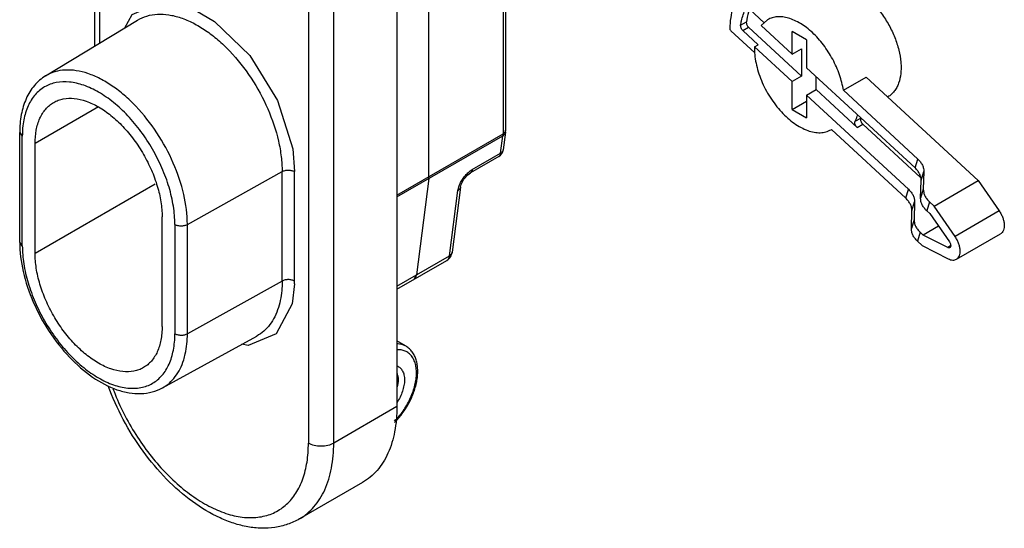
# Model space of a CAD drawing. Header units: millimetres. Extents: x 25 to 135, y 17 to 206.
# Tile 1 of 6: x 25 to 135, y 17 to 74. Entities that reach past the tile are written whole.
import ezdxf

# ---------------------------------------------------------------- set-up
doc = ezdxf.new("R2010")
doc.units = ezdxf.units.MM
doc.header["$LTSCALE"] = 14.498882
doc.layers.get('0').update_dxf_attribs({"linetype": 'CONTINUOUS'})

msp = doc.modelspace()

# ---------------------------------------------------------------- linework, layer by layer
at = {"color": 7}
for p, q in [((33.16, 191.61), (33.16, 71.06)), ((33.74, 71.41), (33.74, 190.8)), ((66.98, 181.4), (66.98, 30.76)), ((57.08, 177.32), (57.08, 26.67)), ((59.91, 26.68), (59.91, 177.32)), ((70.55, 56.48), (70.55, 104.88)), ((78.86, 105.28), (78.86, 61.27)), ((79.15, 105.58), (79.15, 61.68)), ((106.42, 75.21), (108.07, 73.68)), ((27.68, 67.74), (37.97, 73.98)), ((108.46, 74.03), (107.72, 73.37)), ((104.33, 72.79), (107.02, 70.31)), ((105.44, 73.41), (106.08, 73.78)), ((105.69, 72.81), (106.33, 73.18)), ((107.41, 71.22), (105.69, 72.81)), ((106.33, 73.18), (112.25, 67.71)), ((107.72, 73.37), (111.19, 70.16)), ((112.82, 71.78), (111.19, 72.72)), ((111.19, 70.16), (111.19, 72.72)), ((112.82, 71.78), (112.82, 68.66)), ((106.99, 70.98), (107.41, 71.22)), ((111.19, 67.1), (106.99, 70.98)), ((111.19, 70.16), (112.25, 70.78)), ((112.25, 70.78), (112.25, 67.71)), ((112.82, 68.66), (124.96, 57.45)), ((112.25, 67.71), (111.19, 67.1)), ((113.88, 66.21), (113.88, 67.68)), ((116.94, 66.14), (119.48, 67.61)), ((119.48, 67.61), (132.02, 56.03)), ((111.19, 63.98), (111.19, 67.1)), ((112.82, 65.59), (113.88, 66.21)), ((113.88, 66.21), (118.46, 61.98)), ((125.26, 58.45), (116.94, 66.14)), ((124.22, 55.06), (112.82, 65.59)), ((112.82, 65.59), (112.82, 63.04)), ((121.92, 65.4), (121.89, 65.38)), ((33.6, 64.28), (26.5, 60.17)), ((111.19, 63.98), (112.82, 64.92)), ((111.19, 63.98), (112.82, 63.04)), ((118.24, 62.67), (118.88, 63.03)), ((115.56, 61.73), (115.59, 61.75)), ((115.59, 61.75), (123.92, 54.06)), ((118.46, 61.98), (119.1, 62.34)), ((119.1, 62.34), (125.56, 56.37)), ((24.78, 61.41), (25.07, 61)), ((24.78, 49.16), (24.78, 61.41)), ((25.07, 48.75), (25.07, 61)), ((66.98, 54.41), (78.86, 61.27)), ((66.98, 54.21), (78.84, 61.06)), ((78.59, 59.09), (78.84, 61.06)), ((79.14, 61.45), (78.88, 59.48)), ((26.5, 47.93), (26.5, 60.17)), ((78.39, 58.74), (75.21, 56.9)), ((75.41, 57.26), (78.59, 59.09)), ((124.96, 57.45), (125.26, 58.45)), ((43.54, 51.14), (54.14, 57.05)), ((54.14, 44.8), (54.14, 57.05)), ((55.54, 44.79), (55.54, 57.04)), ((70.54, 56.26), (69.16, 45.5)), ((75.21, 56.9), (75.21, 56.9)), ((125.64, 56.04), (125.94, 57.04)), ((125.94, 57.04), (125.88, 55.06)), ((26.5, 47.93), (39.93, 55.68)), ((74.09, 55.31), (73.17, 48.03)), ((125.58, 54.07), (125.64, 56.04)), ((127.08, 53.18), (132.02, 56.03)), ((132.02, 56.03), (134.37, 52.64)), ((72.87, 47.64), (73.8, 54.92)), ((123.92, 54.06), (124.22, 55.06)), ((125.88, 55.06), (125.58, 54.07)), ((124.6, 52.65), (124.9, 53.65)), ((124.9, 53.65), (124.85, 51.67)), ((126.56, 53.66), (126.26, 52.66)), ((127.08, 53.18), (126.56, 53.66)), ((129.44, 49.79), (127.08, 53.18)), ((40.71, 39.72), (40.71, 51.97)), ((124.54, 50.68), (124.6, 52.65)), ((126.26, 52.66), (126.6, 52.35)), ((126.6, 52.35), (128.8, 49.18)), ((134.37, 52.64), (129.44, 49.79)), ((42.14, 51.14), (42.14, 38.9)), ((43.54, 38.89), (43.54, 51.14)), ((124.85, 51.67), (124.54, 50.68)), ((127.58, 50.94), (125.87, 49.95)), ((125.53, 50.27), (125.22, 49.27)), ((125.87, 49.95), (125.53, 50.27)), ((128.61, 48.55), (125.87, 49.95)), ((129.59, 47.24), (134.52, 50.09)), ((25.07, 48.75), (24.78, 49.16)), ((125.22, 49.27), (125.74, 48.79)), ((125.74, 48.79), (128.67, 47.3)), ((128.93, 48.74), (128.61, 48.55)), ((128.93, 48.66), (128.84, 48.54)), ((66.98, 44.24), (72.87, 47.64)), ((66.98, 43.88), (72.57, 47.12)), ((69.16, 45.5), (68.86, 44.97)), ((54.14, 44.8), (43.54, 38.89)), ((40.75, 32.86), (51.3, 38.65)), ((68, 37.51), (66.98, 38.11)), ((68, 37.51), (67.54, 37.7)), ((66.98, 30.76), (59.91, 26.68)), ((63.15, 22.29), (56.08, 18.21))]:
    msp.add_line(p, q, dxfattribs=at)
for points in [[(36.53, 73.11), (37.35, 74.62), (40.5, 75.95), (44.49, 75.07), (46.58, 73.83), (50.53, 70.02), (53.62, 65.01), (55.32, 59.59), (55.54, 57.04)], [(74.09, 55.31), (74.17, 55.61), (74.48, 56.18), (74.92, 56.69), (75.21, 56.9)], [(55.54, 44.48), (55.26, 42.24), (53.47, 38.91)], [(53.47, 38.91), (50.33, 37.58), (49.62, 37.73)]]:
    msp.add_lwpolyline(points, dxfattribs=at)
for centre, radius, start, end in [((115.65, 64.78), 3.67, 331.6686, 332.0294), ((77.3, 61.68), 1.85, 352.796, 0.0566), ((77.89, 59.61), 1, 299.9998, 352.732), ((78.22, 59.03), 0.336, 299.9885, 308.823), ((78.46, 59.53), 0.425, 344.4492, 352.7554), ((42.3, 44.79), 13.24, 358.6687, 0.0045)]:
    msp.add_arc(centre, radius, start, end, dxfattribs=at)
for points, knots in [([(105.51, 77.2), (105.3, 76.95), (104.93, 76.36), (104.54, 75.36), (104.29, 74.23), (104.24, 73.43), (104.23, 73.01)], [0, 0, 0, 0, 0.222555, 0.461695, 0.720477, 1, 1, 1, 1]), ([(119.18, 76.8), (119.56, 76.52), (120.28, 75.86), (121.23, 74.72), (122.05, 73.44), (122.71, 72.06), (123.16, 70.67), (123.36, 69.51), (123.4, 68.63), (123.36, 67.84), (123.24, 67.27), (123.12, 66.92)], [0, 0, 0, 0, 0.125949, 0.259484, 0.396708, 0.533342, 0.665171, 0.788459, 0.846038, 0.900554, 1, 1, 1, 1]), ([(105.44, 73.41), (105.47, 73.58), (105.58, 74.2), (105.79, 74.82), (106, 75.23)], [0, 0, 0, 0, 0.265384, 1, 1, 1, 1]), ([(106.45, 75.19), (106.41, 75.08), (106.24, 74.62), (106.13, 74.14), (106.08, 73.78)], [0, 0, 0, 0, 0.239262, 1, 1, 1, 1]), ([(37.97, 73.98), (38.3, 74.18), (39.02, 74.49), (40.21, 74.69), (41.5, 74.61), (42.84, 74.27), (44.23, 73.67), (45.62, 72.84), (46.99, 71.78), (48.78, 70.07), (50.77, 67.54), (52.61, 64.14), (53.64, 61.12), (54.06, 58.75), (54.14, 57.6), (54.14, 57.05)], [0, 0, 0, 0, 0.042836, 0.087321, 0.13494, 0.186671, 0.242959, 0.303801, 0.368844, 0.437456, 0.581817, 0.729138, 0.870939, 0.937481, 1, 1, 1, 1]), ([(116.94, 66.14), (116.89, 66.43), (116.77, 67.01), (116.51, 67.88), (116.17, 68.75), (115.75, 69.61), (115.26, 70.43), (114.72, 71.21), (114.13, 71.93), (113.49, 72.58), (112.84, 73.14), (112.16, 73.6), (111.48, 73.96), (110.81, 74.22), (110.16, 74.35), (109.55, 74.37), (108.97, 74.27), (108.62, 74.12), (108.46, 74.03)], [0, 0, 0, 0, 0.067326, 0.137489, 0.209713, 0.283174, 0.356983, 0.430243, 0.502076, 0.57166, 0.638261, 0.701279, 0.760288, 0.815096, 0.865804, 0.912878, 0.957192, 1, 1, 1, 1]), ([(104.23, 73.01), (104.23, 72.99), (104.24, 72.95), (104.26, 72.88), (104.3, 72.82), (104.33, 72.79)], [0, 0, 0, 0, 0.23008, 0.484934, 1, 1, 1, 1]), ([(105.69, 72.81), (105.65, 72.85), (105.57, 72.94), (105.49, 73.1), (105.44, 73.26), (105.44, 73.36), (105.44, 73.41)], [0, 0, 0, 0, 0.258654, 0.525751, 0.779018, 1, 1, 1, 1]), ([(106.08, 73.78), (106.07, 73.73), (106.08, 73.62), (106.13, 73.46), (106.21, 73.31), (106.29, 73.22), (106.33, 73.18)], [0, 0, 0, 0, 0.220982, 0.474249, 0.741346, 1, 1, 1, 1]), ([(106.99, 70.98), (106.98, 70.69), (107, 70.08), (107.15, 69.15), (107.4, 68.19), (107.75, 67.22), (108.19, 66.28), (108.72, 65.36), (109.32, 64.5), (109.98, 63.72), (110.69, 63.02), (111.42, 62.44), (112.17, 61.97), (112.92, 61.63), (113.64, 61.43), (114.34, 61.37), (114.99, 61.46), (115.38, 61.63), (115.56, 61.73)], [0, 0, 0, 0, 0.06144, 0.127029, 0.196086, 0.267747, 0.341016, 0.414823, 0.488071, 0.559691, 0.628689, 0.694202, 0.755557, 0.812349, 0.864524, 0.912478, 0.957148, 1, 1, 1, 1]), ([(43.54, 51.14), (43.54, 52.26), (43.22, 54.62), (42.04, 58.09), (40.23, 61.42), (38.28, 63.91), (36.52, 65.58), (35.18, 66.62), (33.82, 67.44), (32.46, 68.03), (31.14, 68.36), (29.88, 68.44), (28.71, 68.25), (28, 67.93), (27.68, 67.74)], [0, 0, 0, 0, 0.128885, 0.270715, 0.418065, 0.562456, 0.631082, 0.696137, 0.756992, 0.813292, 0.865033, 0.912661, 0.957155, 1, 1, 1, 1]), ([(27.68, 67.74), (27.45, 67.6), (26.99, 67.27), (26.19, 66.46), (25.41, 65.18), (24.88, 63.37), (24.78, 62.08), (24.78, 61.41)], [0, 0, 0, 0, 0.114357, 0.229662, 0.467813, 0.722935, 1, 1, 1, 1]), ([(42.14, 51.14), (42.14, 51.82), (42.01, 53.22), (41.52, 55.34), (40.73, 57.49), (39.67, 59.58), (38.39, 61.54), (36.93, 63.29), (35.34, 64.78), (33.68, 65.94), (32.02, 66.73), (30.4, 67.12), (28.88, 67.08), (27.53, 66.59), (26.43, 65.67), (25.63, 64.37), (25.16, 62.77), (25.07, 61.61), (25.07, 61)], [0, 0, 0, 0, 0.066585, 0.138435, 0.214059, 0.291651, 0.369243, 0.444868, 0.516714, 0.5833, 0.643679, 0.697693, 0.746275, 0.791647, 0.83702, 0.885602, 0.939622, 1, 1, 1, 1]), ([(123.12, 66.92), (123.06, 66.76), (122.92, 66.44), (122.64, 66.02), (122.31, 65.67), (122.06, 65.48), (121.92, 65.4)], [0, 0, 0, 0, 0.268357, 0.521649, 0.763766, 1, 1, 1, 1]), ([(28.58, 64.77), (28.74, 64.87), (29.09, 65.03), (29.86, 65.25), (30.94, 65.27), (32.28, 64.95), (33.16, 64.53), (33.6, 64.28)], [0, 0, 0, 0, 0.108161, 0.218369, 0.451348, 0.710445, 1, 1, 1, 1]), ([(26.5, 60.17), (26.5, 60.68), (26.57, 61.65), (26.96, 62.98), (27.53, 63.9), (28.1, 64.46), (28.41, 64.68), (28.58, 64.77)], [0, 0, 0, 0, 0.289556, 0.548653, 0.781632, 0.891839, 1, 1, 1, 1]), ([(33.6, 64.28), (34.09, 64), (35.05, 63.32), (36.37, 62.09), (37.59, 60.62), (38.66, 58.99), (39.54, 57.25), (40.2, 55.46), (40.61, 53.7), (40.71, 52.53), (40.71, 51.97)], [0, 0, 0, 0, 0.114147, 0.237335, 0.366976, 0.499999, 0.633022, 0.762663, 0.885853, 1, 1, 1, 1]), ([(118.24, 62.67), (118.27, 62.72), (118.39, 62.95), (118.48, 63.19), (118.54, 63.38)], [0, 0, 0, 0, 0.242746, 1, 1, 1, 1]), ([(118.88, 63.03), (118.85, 62.99), (118.84, 62.9), (118.85, 62.79), (118.88, 62.66), (118.96, 62.5), (119.05, 62.39), (119.1, 62.34)], [0, 0, 0, 0, 0.201214, 0.321052, 0.451223, 0.728073, 1, 1, 1, 1]), ([(118.46, 61.98), (118.41, 62.02), (118.32, 62.13), (118.25, 62.29), (118.21, 62.42), (118.2, 62.54), (118.22, 62.62), (118.24, 62.67)], [0, 0, 0, 0, 0.271927, 0.548777, 0.678948, 0.798786, 1, 1, 1, 1]), ([(78.84, 61.06), (78.88, 61.08), (78.96, 61.13), (79.05, 61.23), (79.11, 61.33), (79.13, 61.41), (79.14, 61.45)], [0, 0, 0, 0, 0.275664, 0.531423, 0.770368, 1, 1, 1, 1]), ([(78.86, 61.27), (78.86, 61.25), (78.86, 61.18), (78.85, 61.11), (78.84, 61.06)], [0, 0, 0, 0, 0.256826, 1, 1, 1, 1]), ([(79.1, 61.5), (79.09, 61.48), (79.02, 61.39), (78.93, 61.32), (78.86, 61.27)], [0, 0, 0, 0, 0.226583, 1, 1, 1, 1]), ([(79.15, 61.68), (79.15, 61.65), (79.14, 61.59), (79.12, 61.53), (79.1, 61.5)], [0, 0, 0, 0, 0.48864, 1, 1, 1, 1]), ([(78.59, 59.09), (78.58, 59.03), (78.55, 58.91), (78.48, 58.81), (78.44, 58.77)], [0, 0, 0, 0, 0.536225, 1, 1, 1, 1]), ([(78.87, 59.42), (78.85, 59.35), (78.78, 59.22), (78.66, 59.13), (78.59, 59.09)], [0, 0, 0, 0, 0.469868, 1, 1, 1, 1]), ([(125.26, 58.45), (125.37, 58.35), (125.56, 58.14), (125.78, 57.78), (125.92, 57.42), (125.94, 57.16), (125.94, 57.04)], [0, 0, 0, 0, 0.273831, 0.531129, 0.772166, 1, 1, 1, 1]), ([(125.64, 56.04), (125.64, 56.17), (125.61, 56.42), (125.48, 56.79), (125.26, 57.14), (125.06, 57.35), (124.96, 57.45)], [0, 0, 0, 0, 0.227834, 0.468871, 0.726169, 1, 1, 1, 1]), ([(54.14, 57.05), (54.24, 57.1), (54.47, 57.19), (54.84, 57.22), (55.21, 57.18), (55.44, 57.1), (55.54, 57.04)], [0, 0, 0, 0, 0.238293, 0.501091, 0.763296, 1, 1, 1, 1]), ([(70.54, 56.26), (70.54, 56.28), (70.55, 56.35), (70.55, 56.42), (70.55, 56.48)], [0, 0, 0, 0, 0.243256, 1, 1, 1, 1]), ([(73.9, 55.34), (73.96, 55.5), (74.1, 55.83), (74.38, 56.29), (74.72, 56.7), (74.98, 56.95), (75.12, 57.06)], [0, 0, 0, 0, 0.240125, 0.496344, 0.754524, 1, 1, 1, 1]), ([(75.12, 57.06), (75.14, 57.07), (75.24, 57.15), (75.34, 57.21), (75.41, 57.26)], [0, 0, 0, 0, 0.259541, 1, 1, 1, 1]), ([(75.41, 57.26), (75.41, 57.22), (75.39, 57.14), (75.35, 57.04), (75.29, 56.96), (75.24, 56.92), (75.21, 56.9)], [0, 0, 0, 0, 0.281462, 0.538313, 0.774687, 1, 1, 1, 1]), ([(73.8, 54.92), (73.81, 54.95), (73.83, 55.1), (73.87, 55.24), (73.9, 55.34)], [0, 0, 0, 0, 0.23601, 1, 1, 1, 1]), ([(73.8, 54.92), (73.84, 54.94), (73.91, 54.99), (74, 55.08), (74.07, 55.19), (74.09, 55.27), (74.09, 55.31)], [0, 0, 0, 0, 0.258795, 0.511978, 0.758157, 1, 1, 1, 1]), ([(124.6, 52.65), (124.6, 52.78), (124.58, 53.03), (124.44, 53.4), (124.22, 53.75), (124.03, 53.96), (123.92, 54.06)], [0, 0, 0, 0, 0.227834, 0.468871, 0.726169, 1, 1, 1, 1]), ([(124.22, 55.06), (124.33, 54.96), (124.53, 54.75), (124.75, 54.39), (124.88, 54.03), (124.91, 53.77), (124.9, 53.65)], [0, 0, 0, 0, 0.273831, 0.531129, 0.772166, 1, 1, 1, 1]), ([(126.26, 52.66), (126.15, 52.76), (125.96, 52.97), (125.74, 53.32), (125.6, 53.69), (125.58, 53.94), (125.58, 54.07)], [0, 0, 0, 0, 0.273831, 0.531129, 0.772166, 1, 1, 1, 1]), ([(125.88, 55.06), (125.88, 54.94), (125.91, 54.69), (126.04, 54.32), (126.26, 53.97), (126.46, 53.76), (126.56, 53.66)], [0, 0, 0, 0, 0.227834, 0.468871, 0.726169, 1, 1, 1, 1]), ([(134.37, 52.64), (134.45, 52.53), (134.6, 52.28), (134.77, 51.9), (134.89, 51.51), (134.94, 51.14), (134.94, 50.79), (134.87, 50.49), (134.75, 50.28), (134.63, 50.16), (134.56, 50.11), (134.52, 50.09)], [0, 0, 0, 0, 0.152419, 0.303331, 0.448231, 0.583232, 0.705547, 0.814152, 0.91059, 0.955789, 1, 1, 1, 1]), ([(42.14, 51.14), (42.23, 51.09), (42.46, 51), (42.83, 50.96), (43.2, 51), (43.44, 51.08), (43.54, 51.14)], [0, 0, 0, 0, 0.236704, 0.498909, 0.761707, 1, 1, 1, 1]), ([(125.22, 49.27), (125.11, 49.37), (124.92, 49.58), (124.7, 49.93), (124.57, 50.3), (124.54, 50.55), (124.54, 50.68)], [0, 0, 0, 0, 0.273831, 0.531129, 0.772166, 1, 1, 1, 1]), ([(124.85, 51.67), (124.84, 51.55), (124.87, 51.3), (125, 50.93), (125.23, 50.58), (125.42, 50.37), (125.53, 50.27)], [0, 0, 0, 0, 0.227834, 0.468871, 0.726169, 1, 1, 1, 1]), ([(129.59, 47.24), (129.63, 47.26), (129.69, 47.31), (129.82, 47.44), (129.93, 47.64), (130, 47.94), (130.01, 48.29), (129.95, 48.66), (129.84, 49.05), (129.66, 49.43), (129.52, 49.68), (129.44, 49.79)], [0, 0, 0, 0, 0.044211, 0.08941, 0.185848, 0.294453, 0.416768, 0.55177, 0.696669, 0.847581, 1, 1, 1, 1]), ([(24.78, 49.16), (24.78, 48.05), (25.08, 45.75), (26.22, 42.37), (27.98, 39.13), (30.21, 36.28), (32.77, 34.03), (35.11, 32.77), (36.99, 32.27), (38.32, 32.17), (39.6, 32.35), (40.39, 32.66), (40.75, 32.86)], [0, 0, 0, 0, 0.127294, 0.265693, 0.409004, 0.549764, 0.681148, 0.798859, 0.852608, 0.903494, 0.952258, 1, 1, 1, 1]), ([(25.07, 48.75), (25.07, 48.08), (25.19, 46.67), (25.69, 44.55), (26.47, 42.41), (27.53, 40.32), (28.81, 38.36), (30.28, 36.6), (31.86, 35.12), (33.52, 33.96), (35.18, 33.16), (36.8, 32.77), (38.32, 32.81), (39.68, 33.3), (40.78, 34.23), (41.57, 35.53), (42.04, 37.12), (42.14, 38.29), (42.14, 38.9)], [0, 0, 0, 0, 0.066585, 0.138435, 0.214059, 0.291651, 0.369243, 0.444868, 0.516714, 0.5833, 0.643679, 0.697693, 0.746275, 0.791647, 0.83702, 0.885602, 0.939622, 1, 1, 1, 1]), ([(128.84, 48.54), (128.82, 48.53), (128.79, 48.52), (128.73, 48.51), (128.67, 48.53), (128.63, 48.54), (128.61, 48.55)], [0, 0, 0, 0, 0.220913, 0.455478, 0.713875, 1, 1, 1, 1]), ([(128.8, 49.18), (128.83, 49.14), (128.88, 49.05), (128.93, 48.91), (128.95, 48.78), (128.94, 48.7), (128.93, 48.66)], [0, 0, 0, 0, 0.277245, 0.545544, 0.789706, 1, 1, 1, 1]), ([(33.6, 35.62), (33.12, 35.9), (32.15, 36.57), (30.83, 37.81), (29.61, 39.27), (28.55, 40.9), (27.67, 42.65), (27.01, 44.43), (26.6, 46.2), (26.5, 47.36), (26.5, 47.93)], [0, 0, 0, 0, 0.114147, 0.237335, 0.366976, 0.499999, 0.633022, 0.762663, 0.885853, 1, 1, 1, 1]), ([(72.57, 47.12), (72.66, 47.16), (72.81, 47.28), (72.99, 47.5), (73.11, 47.75), (73.15, 47.94), (73.17, 48.03)], [0, 0, 0, 0, 0.250771, 0.50109, 0.750644, 1, 1, 1, 1]), ([(72.87, 47.64), (72.87, 47.58), (72.84, 47.47), (72.78, 47.32), (72.69, 47.2), (72.61, 47.14), (72.57, 47.12)], [0, 0, 0, 0, 0.281187, 0.538, 0.774606, 1, 1, 1, 1]), ([(73.17, 48.03), (73.16, 47.99), (73.14, 47.92), (73.08, 47.81), (72.99, 47.72), (72.91, 47.66), (72.87, 47.64)], [0, 0, 0, 0, 0.229593, 0.468547, 0.724355, 1, 1, 1, 1]), ([(128.67, 47.3), (128.75, 47.25), (128.91, 47.19), (129.16, 47.14), (129.39, 47.15), (129.53, 47.21), (129.59, 47.24)], [0, 0, 0, 0, 0.286332, 0.544444, 0.778991, 1, 1, 1, 1]), ([(68.86, 44.97), (68.9, 45), (68.98, 45.06), (69.07, 45.18), (69.13, 45.33), (69.16, 45.44), (69.16, 45.5)], [0, 0, 0, 0, 0.2254, 0.462032, 0.718842, 1, 1, 1, 1]), ([(54.14, 44.8), (54.14, 44.54), (54.11, 43.54), (53.94, 42.54), (53.72, 41.84)], [0, 0, 0, 0, 0.265946, 1, 1, 1, 1]), ([(55.54, 44.79), (55.44, 44.85), (55.21, 44.93), (54.84, 44.98), (54.47, 44.94), (54.24, 44.86), (54.14, 44.8)], [0, 0, 0, 0, 0.236704, 0.498909, 0.761707, 1, 1, 1, 1]), ([(53.72, 41.84), (53.61, 41.49), (53.35, 40.82), (52.8, 39.92), (52.11, 39.19), (51.58, 38.81), (51.3, 38.65)], [0, 0, 0, 0, 0.270732, 0.524459, 0.76543, 1, 1, 1, 1]), ([(40.71, 39.72), (40.71, 39.21), (40.63, 38.24), (40.24, 36.91), (39.68, 36), (39.11, 35.44), (38.79, 35.22), (38.63, 35.12)], [0, 0, 0, 0, 0.289556, 0.548653, 0.781632, 0.891839, 1, 1, 1, 1]), ([(43.54, 38.89), (43.44, 38.83), (43.2, 38.75), (42.83, 38.71), (42.46, 38.76), (42.23, 38.84), (42.14, 38.9)], [0, 0, 0, 0, 0.238293, 0.501091, 0.763296, 1, 1, 1, 1]), ([(43.13, 35.99), (43.2, 36.21), (43.45, 37.16), (43.54, 38.14), (43.54, 38.89)], [0, 0, 0, 0, 0.234805, 1, 1, 1, 1]), ([(66.7, 28.98), (66.86, 29.13), (67.16, 29.46), (67.59, 29.99), (67.99, 30.56), (68.34, 31.16), (68.64, 31.78), (68.89, 32.42), (69.09, 33.05), (69.23, 33.69), (69.31, 34.3), (69.32, 34.9), (69.27, 35.46), (69.16, 35.98), (68.97, 36.46), (68.72, 36.89), (68.4, 37.25), (68.14, 37.44), (68, 37.51)], [0, 0, 0, 0, 0.068649, 0.13905, 0.210535, 0.282437, 0.354038, 0.424645, 0.493612, 0.560373, 0.624482, 0.685648, 0.743772, 0.798976, 0.851606, 0.902211, 0.951434, 1, 1, 1, 1]), ([(67.54, 37.7), (67.45, 37.73), (67.27, 37.77), (67.08, 37.78), (66.98, 37.78)], [0, 0, 0, 0, 0.491514, 1, 1, 1, 1]), ([(66.7, 29.14), (66.88, 29.31), (67.22, 29.67), (67.68, 30.26), (68.09, 30.91), (68.45, 31.59), (68.74, 32.28), (68.97, 32.98), (69.11, 33.67), (69.18, 34.33), (69.16, 34.95), (69.07, 35.52), (68.89, 36.01), (68.68, 36.37), (68.47, 36.6), (68.3, 36.75), (68.11, 36.88), (67.91, 36.98), (67.7, 37.05), (67.39, 37.12), (67.15, 37.12), (66.99, 37.11)], [0, 0, 0, 0, 0.073882, 0.150093, 0.227529, 0.305035, 0.381452, 0.455671, 0.526687, 0.593664, 0.656007, 0.713444, 0.766129, 0.814747, 0.83795, 0.860662, 0.883118, 0.90557, 0.928268, 0.95145, 1, 1, 1, 1]), ([(38.63, 35.12), (38.46, 35.02), (38.11, 34.86), (37.34, 34.65), (36.27, 34.62), (34.92, 34.95), (34.04, 35.36), (33.6, 35.62)], [0, 0, 0, 0, 0.108161, 0.218369, 0.451348, 0.710445, 1, 1, 1, 1]), ([(40.75, 32.86), (41.03, 33.01), (41.55, 33.38), (42.22, 34.11), (42.76, 34.99), (43.02, 35.64), (43.13, 35.99)], [0, 0, 0, 0, 0.23457, 0.475541, 0.729268, 1, 1, 1, 1]), ([(66.98, 35.31), (67.05, 35.29), (67.17, 35.23), (67.34, 35.1), (67.49, 34.95), (67.61, 34.76), (67.71, 34.54), (67.78, 34.3), (67.82, 34.03), (67.84, 33.64), (67.78, 33.11), (67.61, 32.47), (67.35, 31.82), (67.11, 31.41), (66.98, 31.21)], [0, 0, 0, 0, 0.045134, 0.090352, 0.136733, 0.185227, 0.236568, 0.291253, 0.349538, 0.411478, 0.545566, 0.691156, 0.84424, 1, 1, 1, 1]), ([(67, 34.45), (67.04, 34.34), (67.1, 34.11), (67.13, 33.73), (67.09, 33.32), (67.03, 33.03), (66.99, 32.89)], [0, 0, 0, 0, 0.216967, 0.456843, 0.718871, 1, 1, 1, 1]), ([(56.08, 18.21), (55.65, 17.97), (54.76, 17.56), (53.32, 17.22), (51.81, 17.13), (50.27, 17.29), (48.71, 17.69), (46.59, 18.52), (43.98, 20.11), (41.09, 22.65), (38.49, 25.75), (36.29, 29.27), (35.14, 31.8), (34.67, 33.1)], [0, 0, 0, 0, 0.050127, 0.100612, 0.152174, 0.205238, 0.260313, 0.317781, 0.440457, 0.573204, 0.713479, 0.857282, 1, 1, 1, 1]), ([(35.21, 32.77), (35.84, 31.09), (37.04, 28.65), (39.06, 25.7), (40.75, 23.69), (42.56, 21.93), (44.44, 20.48), (46.36, 19.38), (48.25, 18.64), (50.09, 18.3), (51.81, 18.38), (53.37, 18.88), (54.7, 19.8), (55.76, 21.09), (56.53, 22.71), (56.99, 24.61), (57.08, 25.96), (57.08, 26.67)], [0, 0, 0, 0, 0.15841, 0.237765, 0.31527, 0.389617, 0.459692, 0.524671, 0.584144, 0.638255, 0.687861, 0.734611, 0.780784, 0.828805, 0.88065, 0.937572, 1, 1, 1, 1]), ([(66.98, 30.76), (66.98, 29.82), (66.84, 28.04), (66.11, 25.59), (65.08, 23.9), (64.03, 22.87), (63.45, 22.47), (63.15, 22.29)], [0, 0, 0, 0, 0.28958, 0.548635, 0.781639, 0.891839, 1, 1, 1, 1]), ([(56.08, 18.21), (56.38, 18.38), (56.96, 18.79), (58.01, 19.82), (59.04, 21.51), (59.76, 23.96), (59.91, 25.74), (59.91, 26.68)], [0, 0, 0, 0, 0.108162, 0.218364, 0.451367, 0.71042, 1, 1, 1, 1]), ([(59.91, 26.68), (59.71, 26.56), (59.24, 26.39), (58.49, 26.31), (57.75, 26.39), (57.28, 26.56), (57.08, 26.68)], [0, 0, 0, 0, 0.237248, 0.500002, 0.762755, 1, 1, 1, 1])]:
    msp.add_open_spline(points, degree=3, knots=knots, dxfattribs=at)

doc.saveas('drawing.dxf')
